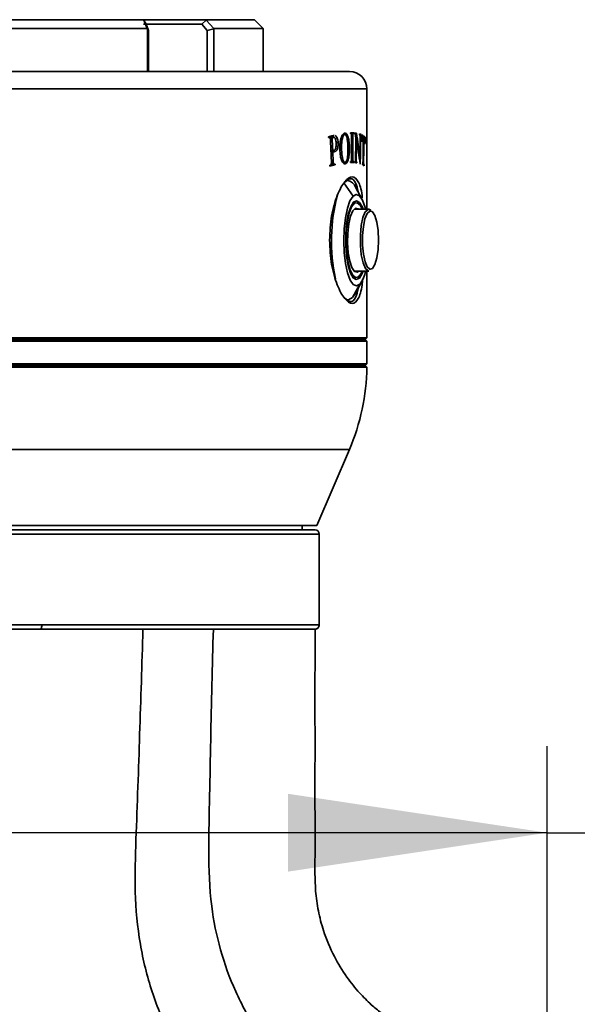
# Model space of a CAD drawing. Header units: millimetres. Extents: x 0 to 297, y 0 to 209.
# Tile 25 of 38: x 91.95 to 98.41, y 153.18 to 164.56. Entities that reach past the tile are written whole.
import ezdxf

# ---------------------------------------------------------------- set-up
doc = ezdxf.new("R2010")
doc.units = ezdxf.units.MM
doc.layers.add('图层0', color=7, linetype='Continuous')
doc.styles.add('SLDTEXTSTYLE0', font='SIMSUN.TTC')
doc.dimstyles.new('SLDDIMSTYLE0', dxfattribs={"dimtxt": 4, "dimasz": 3, "dimexe": 0, "dimexo": 0.0625, "dimgap": 1, "dimtad": 2, "dimlfac": 10, "dimrnd": 1e-09, "dimzin": 12, "dimdsep": 46, "dimtxsty": 'SLDTEXTSTYLE0', "dimsah": 1, "dimcen": 0.09, "dimadec": 0, "dimazin": 3, "dimtfac": 1, "dimtofl": 0, "dimtmove": 0, "dimatfit": 3, "dimfxl": 0, "dimfrac": 2, "dimtolj": 1, "dimtzin": 12, "dimarcsym": 0})
doc.dimstyles.new('SLDDIMSTYLE7', dxfattribs={"dimtxt": 3, "dimasz": 3, "dimexe": 0, "dimexo": 0.0625, "dimgap": 0.75, "dimtad": 0, "dimtih": 1, "dimtoh": 1, "dimlfac": 3, "dimrnd": 1e-09, "dimzin": 12, "dimdsep": 46, "dimtxsty": 'SLDTEXTSTYLE0', "dimblk1": 'NONE', "dimblk2": 'NONE', "dimsah": 1, "dimcen": 0, "dimadec": 0, "dimazin": 3, "dimtol": 1, "dimtp": 0.03, "dimtfac": 1, "dimtmove": 0, "dimatfit": 3, "dimldrblk": 'NONE', "dimfxl": 0, "dimfrac": 2, "dimtolj": 1, "dimarcsym": 0})

# ---------------------------------------------------------------- blocks, each defined once
blk = doc.blocks.new('_D_1')
at = {"layer": '图层0'}
for p, q in [((79.622, 152.89), (79.622, 156.161)), ((98.061, 152.925), (98.061, 156.161)), ((98.061, 155.161), (79.622, 155.161)), ((98.061, 155.161), (109.45, 155.161))]:
    blk.add_line(p, q, dxfattribs=at)
for points in [[(79.622, 155.161), (82.622, 154.711), (82.622, 155.611)], [(98.061, 155.161), (95.061, 155.611), (95.061, 154.711)]]:
    blk.add_solid(points, dxfattribs=at)
at = {"layer": '图层0', "insert": (102.466, 159.815), "char_height": 4, "attachment_point": 1, "style": 'SLDTEXTSTYLE0'}
blk.add_mtext('185', dxfattribs=at)
blk = doc.blocks.new('SW_SYMBOL_HOLE_DEPTH')
at = {"layer": '图层0', "color": 0}
for p, q in [((0, 875), (800, 875)), ((400, 875), (400, 75)), ((100, 555), (400, 75)), ((700, 555), (400, 75))]:
    blk.add_line(p, q, dxfattribs=at)
blk = doc.blocks.new('_D_22')
at = {"layer": '图层0'}
blk.add_line((190.473, 159.019), (171.369, 159.019), dxfattribs=at)
at = {"layer": '图层0', "xscale": 0.003490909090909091, "yscale": 0.003490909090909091, "zscale": 0.003490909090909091}
blk.add_blockref('SW_SYMBOL_HOLE_DEPTH', (183.997, 159.264), dxfattribs=at)
at = {"layer": '图层0', "attachment_point": 1, "style": 'SLDTEXTSTYLE0'}
for s, insert, char_height in [('0.03', (179.342, 163.838), 2), ('+', (178.178, 163.838), 2), ('%%c', (171.369, 162.51), 3), ('6', (187.14, 162.51), 3), ('4', (174.686, 162.51), 3), ('0', (179.342, 161.51), 2)]:
    blk.add_mtext(s, dxfattribs=dict(at, insert=insert, char_height=char_height))
blk = doc.blocks.new('_None')

msp = doc.modelspace()

# ---------------------------------------------------------------- linework, layer by layer
at = {"color": 7, "linetype": 'Continuous', "lineweight": 35}
for p, q in [((89.86064419, 164.5645484), (93.38416638, 164.5645484)), ((93.38107686, 164.5645484), (94.11212371, 164.5645484)), ((93.38956788, 164.56023975), (93.38416638, 164.5645484)), ((94.11212371, 164.5645484), (94.11357725, 164.56023975)), ((94.11212371, 164.5645484), (94.67240529, 164.5645484)), ((94.77240529, 164.4645484), (94.67240529, 164.5645484)), ((93.43115863, 164.4645484), (89.81365195, 164.4645484)), ((94.06311652, 164.5145484), (93.38514699, 164.5145484)), ((93.43115863, 164.4645484), (93.38956787, 164.56023974)), ((93.41789229, 164.51454851), (93.38956788, 164.56023975)), ((93.41789241, 164.51454843), (93.44600579, 164.44114217)), ((93.43413931, 164.45892361), (93.43115863, 164.46454839)), ((93.43413931, 163.9645484), (93.43413931, 164.45892361)), ((93.44600576, 164.44114174), (93.43413931, 164.45892361)), ((94.06311644, 164.51454845), (94.11357726, 164.56023975)), ((94.12421813, 164.44114217), (94.06311655, 164.51454843)), ((94.11357726, 164.56023974), (94.20134138, 164.4645484)), ((94.19924828, 164.45892361), (94.12421837, 164.44114178)), ((94.20134138, 164.46454839), (94.19924828, 164.45892361)), ((94.19924828, 164.45892361), (94.19924828, 163.9645484)), ((94.77240529, 164.4645484), (94.20134138, 164.4645484)), ((94.77240529, 163.9645484), (94.77240529, 164.4645484)), ((93.44600577, 164.44114213), (93.44600577, 163.9645484)), ((94.12421809, 163.9645484), (94.12421809, 164.44114217)), ((87.47240529, 163.9645484), (95.77240528, 163.9645484)), ((95.97240529, 162.3720484), (95.97240529, 163.7645484)), ((95.53725986, 163.20341049), (95.52859948, 163.20341049)), ((95.52861101, 163.20314647), (95.53436018, 163.20314647)), ((95.53655554, 163.20349899), (95.58514089, 163.20349899)), ((95.58911308, 163.20392412), (95.54055888, 163.20392412)), ((95.54722197, 163.19557854), (95.57152432, 163.19557854)), ((95.59557284, 163.2235668), (95.58218753, 163.22339439)), ((95.67576855, 163.19825486), (95.69084768, 163.19825486)), ((95.69397352, 163.23534449), (95.71577213, 163.23534449)), ((95.71804503, 163.23543338), (95.69404983, 163.23543338)), ((95.78249059, 163.2468945), (95.78249118, 163.2564068)), ((95.7859074, 163.24689201), (95.78249059, 163.2468945)), ((95.78249117, 163.25637649), (95.82194733, 163.25637649)), ((95.78602119, 163.24686674), (95.81881106, 163.24686674)), ((95.79441841, 163.2342395), (95.8109429, 163.2342395)), ((95.82194681, 163.2468642), (95.81881106, 163.24686674)), ((95.82194681, 163.2468642), (95.82194733, 163.25637649)), ((95.82882157, 163.24509274), (95.82893441, 163.25437897)), ((95.82888484, 163.25029894), (95.851506, 163.25029894)), ((95.88602557, 163.23398849), (95.88611363, 163.24327472)), ((95.88606453, 163.23809636), (95.90808443, 163.23809636)), ((95.90535202, 163.2293893), (95.89175184, 163.2293893)), ((95.8942734, 163.21761128), (95.90034867, 163.21761128)), ((95.9080081, 163.22881013), (95.90808443, 163.23809636)), ((95.91488618, 163.20433768), (95.92128559, 163.20433768)), ((95.9233655, 163.20562416), (95.91491781, 163.20562416)), ((95.92392811, 163.20546222), (95.95159439, 163.20546222)), ((95.93205859, 163.19573063), (95.93840806, 163.19573063)), ((95.61688369, 163.14244221), (95.63996027, 163.14244221)), ((95.75387939, 163.08510616), (95.77168338, 163.08510616)), ((95.79612635, 162.9757841), (95.79613945, 163.1945668)), ((95.80927903, 162.975774), (95.80929163, 163.1945567)), ((95.84472241, 163.17865126), (95.8499914, 163.17865126)), ((95.55659973, 163.0541761), (95.57735419, 163.0541761)), ((95.55666807, 163.05255721), (95.58958206, 163.05255721)), ((95.55720517, 163.03982895), (95.5779295, 163.03982895)), ((95.58547635, 163.03841432), (95.60188252, 163.03841432)), ((95.65946894, 163.07345183), (95.68045715, 163.07345183)), ((95.88164216, 162.98608785), (95.89330535, 162.98608785)), ((95.5560646, 162.88531031), (95.60457382, 162.88531031)), ((95.55902631, 162.89306118), (95.59619698, 162.89306118)), ((95.56139653, 162.90156022), (95.58651834, 162.90156022)), ((95.69316761, 162.91577011), (95.71888461, 162.91577011)), ((95.78246992, 162.91396431), (95.78247051, 162.9234766)), ((95.7858875, 162.92347411), (95.78247051, 162.9234766)), ((95.78247051, 162.92347411), (95.7858875, 162.92347411)), ((95.78247051, 162.92344884), (95.81879297, 162.92344884)), ((95.78247051, 162.9234463), (95.8219289, 162.9234463)), ((95.79230782, 162.92962167), (95.81290546, 162.92962167)), ((95.79510848, 162.94069675), (95.81014279, 162.94069675)), ((95.8219289, 162.9234463), (95.81879297, 162.92344884)), ((95.82192837, 162.91393401), (95.8219289, 162.9234463)), ((95.82991094, 162.91341344), (95.83002336, 162.92269967)), ((95.82996067, 162.91752131), (95.8585208, 162.91752131)), ((95.82996715, 162.9180567), (95.85576474, 162.9180567)), ((95.83001659, 162.92214107), (95.83380347, 162.92214107)), ((95.83001711, 162.92218378), (95.83300712, 162.92218378)), ((95.83971453, 162.92985088), (95.84900457, 162.92985088)), ((95.85841999, 162.90823508), (95.8585208, 162.91752131)), ((95.92069837, 162.8970639), (95.92356057, 162.8970639)), ((95.92070315, 162.89736666), (95.92254776, 162.89736666)), ((95.92355803, 162.89750615), (95.92254776, 162.89736666)), ((95.92514795, 162.89882551), (95.9354914, 162.89882551)), ((95.9263531, 162.88554092), (95.93908628, 162.88554092)), ((95.92801277, 162.88440955), (95.94053027, 162.88440955)), ((95.81237083, 162.52471942), (95.7042942, 162.67873331)), ((95.91898075, 162.48547639), (95.84308824, 162.62764333)), ((95.84234413, 162.4595484), (95.82580749, 162.4595484)), ((95.99498785, 162.3720484), (95.83067015, 162.3720484)), ((95.85401811, 162.3720484), (95.84234413, 162.3745484)), ((95.99498785, 162.3720484), (96.0187465, 162.36150174)), ((95.83067015, 161.6570484), (95.99498785, 161.6570484)), ((95.97240529, 160.8845484), (95.97240529, 161.6570484)), ((95.89154266, 161.50437739), (95.80736696, 161.3503635)), ((95.82580749, 161.5695484), (95.84234413, 161.5695484)), ((95.84308824, 161.40145347), (95.91898075, 161.54362041)), ((95.80736696, 161.3503635), (95.84308824, 161.40145347)), ((87.27240529, 160.8845484), (95.97240529, 160.8845484)), ((95.97240529, 160.8445484), (87.27240529, 160.8445484)), ((87.29240529, 160.8645484), (95.95240529, 160.8645484)), ((95.95240529, 160.8645484), (95.97240529, 160.8845484)), ((95.97240529, 160.8445484), (95.95240529, 160.8645484)), ((95.97240529, 160.5845484), (95.97240529, 160.8445484)), ((87.27240529, 160.5845484), (95.71006819, 160.5845484)), ((95.71006819, 160.5845484), (95.97240529, 160.5845484)), ((95.95240529, 160.5645484), (95.97240529, 160.5845484)), ((92.74821154, 160.54462846), (87.27262394, 160.54462846)), ((87.29233551, 160.5645484), (95.95247506, 160.5645484)), ((95.97218663, 160.54462846), (92.74821154, 160.54462846)), ((95.97218663, 160.54462846), (95.95247506, 160.5645484)), ((95.39383386, 158.7145484), (95.77026786, 159.59289441)), ((95.39383386, 158.7145484), (87.85097672, 158.7145484)), ((91.62240529, 158.6645484), (95.37240529, 158.6645484)), ((95.22240529, 158.6645484), (95.22240529, 158.7145484)), ((95.42240529, 157.56454799), (95.42240529, 158.6145484)), ((95.3720995, 157.51454799), (92.19997829, 157.51454799)), ((92.20767927, 157.56454799), (95.42209542, 157.56454799)), ((95.37239264, 157.48969271), (95.37239333, 157.51454814)), ((95.42209542, 157.56454799), (95.42240529, 157.56454799))]:
    msp.add_line(p, q, dxfattribs=at)
at = {"color": 8, "linetype": 'Continuous', "lineweight": 35}
for p, q in [((95.97240529, 163.7645484), (87.27240529, 163.7645484)), ((95.79613945, 163.1945567), (95.80929163, 163.1945567)), ((95.89493739, 163.18123078), (95.89905452, 163.18123078)), ((95.79612631, 162.975774), (95.80927903, 162.975774)), ((95.84249057, 162.96923577), (95.84780778, 162.96923577)), ((95.5613725, 162.94078303), (95.58198995, 162.94078303)), ((95.92847673, 162.93828045), (95.93511711, 162.93828045)), ((96.03664258, 162.34209176), (96.01173629, 162.35192876)), ((95.86404984, 161.5765714), (95.88594088, 161.5765714)), ((95.77026786, 159.59289441), (87.47454271, 159.59289441)), ((95.42240529, 158.6145484), (91.62240529, 158.6145484))]:
    msp.add_line(p, q, dxfattribs=at)
at = {"color": 7, "linetype": 'Continuous', "lineweight": 35, "flags": 128}
for points in [[(95.81237083, 162.52471942), (95.77732399, 162.47016522), (95.74736325, 162.3845615), (95.72453038, 162.27374199), (95.7103814, 162.14525887), (95.70588056, 162.00786804), (95.71133456, 161.87093247), (95.72637173, 161.74378409), (95.74996732, 161.63508785), (95.78051331, 161.55225122), (95.81592806, 161.50091938), (95.85379811, 161.48459051), (95.89154266, 161.50437739)], [(95.95980592, 162.3720484), (95.95394618, 162.39400896), (95.92340018, 162.47684559), (95.88798544, 162.52817743), (95.85011539, 162.5445063), (95.81237083, 162.52471942)], [(95.81797261, 162.45252541), (95.78533766, 162.40004863), (95.75809979, 162.31634092), (95.73846565, 162.20818377), (95.72802589, 162.08433944), (95.72762626, 161.95484105), (95.73729916, 161.8301798), (95.75626093, 161.72045499), (95.7829754, 161.63455589), (95.81527834, 161.57944152), (95.85055274, 161.55957692), (95.88594088, 161.5765714)], [(95.92026742, 162.3720484), (95.89513583, 162.42036268), (95.86187285, 162.44805825), (95.82780653, 162.44063343), (95.79569672, 162.39868974), (95.76814476, 162.32562521), (95.74738275, 162.22735908), (95.7350927, 162.1118523)], [(95.84234413, 162.4595484), (95.81763874, 162.45042849), (95.81158381, 162.44532803)], [(95.92953716, 162.3720484), (95.9209381, 162.39454092), (95.88863516, 162.44965529), (95.85336076, 162.46951989), (95.81797261, 162.45252541)], [(95.87824185, 162.3720484), (95.87476967, 162.37517297), (95.84293634, 162.38309831), (95.81198599, 162.35494741), (95.78494826, 162.29347588), (95.76446979, 162.20470099), (95.75255515, 162.09731264)], [(96.01173629, 162.35192876), (96.00611239, 162.3507664), (95.97646003, 162.3230066), (95.9508988, 162.26182057), (95.93219865, 162.17383876), (95.92238605, 162.06859537), (95.92252432, 161.95749516), (95.9325985, 161.85257755), (95.95151688, 161.76521199), (95.97722937, 161.7048659), (96.00694962, 161.67807872), (96.01214035, 161.67713219)], [(95.7350927, 162.1118523), (95.73227028, 161.98846253), (95.73914415, 161.86718608), (95.75515743, 161.75784806), (95.77901281, 161.66930636), (95.80877767, 161.60873413), (95.84204065, 161.58103856), (95.87610697, 161.58846338), (95.90821678, 161.63040707), (95.92026742, 161.6570484)], [(95.75255515, 162.09731264), (95.75037063, 161.98182275), (95.75813007, 161.86953628), (95.77507392, 161.7714446), (95.79954359, 161.69714962), (95.82914383, 161.65392384), (95.86097716, 161.6459985), (95.87824185, 161.6570484)], [(95.84234413, 161.6545484), (95.85112075, 161.65595931), (95.85401811, 161.6570484)], [(95.88594088, 161.5765714), (95.91857584, 161.62904818), (95.92953716, 161.6570484)], [(95.8115838, 161.58376878), (95.83220007, 161.57107282), (95.84234413, 161.5695484)], [(95.7338928, 161.32915396), (95.76205689, 161.32491825), (95.80736696, 161.3503635)]]:
    msp.add_lwpolyline(points, dxfattribs=at)
at = {"color": 8, "linetype": 'Continuous', "lineweight": 35, "flags": 128}
for points in [[(95.99498785, 161.6570484), (95.98729395, 161.65813978), (95.95581251, 161.68651435), (95.92857632, 161.7504365), (95.90853684, 161.84297927), (95.89786568, 161.95411423), (95.89771921, 162.07179816), (95.90811331, 162.18327819), (95.92792161, 162.27647373), (95.95499758, 162.3412856), (95.98640711, 162.37069043), (95.99498785, 162.3720484)], [(96.01214035, 161.67713219), (96.03745697, 161.68775325), (96.06544549, 161.7328411), (96.08788219, 161.80845631), (96.10233569, 161.9064048), (96.10723974, 162.01607233), (96.10206291, 162.12557471), (96.08736619, 162.22304567), (96.06474219, 162.29792272), (96.03664258, 162.34209176)]]:
    msp.add_lwpolyline(points, dxfattribs=at)
at = {"color": 7, "linetype": 'Continuous', "lineweight": 35}
for centre, radius, start, end in [((95.77240529, 163.7645484), 0.2, 0, 90), ((95.71898874, 162.57479262), 0.13488471, 23.067880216, 74.149051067), ((97.62221171, 162.00937489), 2.05923455, 165.089984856, 192.366541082), ((95.56270818, 161.74300466), 0.40629434, 324.032511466, 347.786122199), ((93.47240529, 160.57769266), 2.5, 336.801409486, 359.242202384), ((95.37240529, 158.6145484), 0.05, 0, 90), ((92.12074497, 157.55234451), 0.08778666, 334.497545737, 7.990729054), ((95.37209746, 157.56454595), 0.04999796, 270.002336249, 0.002336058), ((95.37240529, 157.56454799), 0.05, 270, 0.01481148)]:
    msp.add_arc(centre, radius, start, end, dxfattribs=at)
at = {"color": 8, "linetype": 'Continuous', "lineweight": 35}
msp.add_arc((95.72801385, 162.09884566), 0.01480821, 61.442804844, 84.053272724, dxfattribs=at)
at = {"color": 7, "linetype": 'Continuous', "lineweight": 35}
for centre, major_axis, ratio, start_param, end_param in [((91.62240529, 163.28586967), (4.34998586, 0.11817684), 0.093839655, 5.8248088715, 5.8538352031), ((91.62240529, 155.39000489), (-1.20967973, 44.52503543), 0.093844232, 4.8862018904, 4.8864137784), ((91.62240529, 163.27433193), (4.34998745, 0.11469308), 0.0911233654, 5.8251675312, 5.8281526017), ((91.62240529, 156.37933684), (-1.2096437, 44.59990402), 0.0936869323, 4.8600723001, 4.8632796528), ((91.62240529, 163.25639079), (4.35, -0.00025465), 0.0002041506, 0.2637775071, 0.296579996), ((91.62240529, 163.25855293), (4.34999941, -0.05309971), 0.0424871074, 0.2368347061, 0.2580636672), ((91.62240529, 159.58542286), (1.20117224, 98.83072684), 0.0423033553, 4.7471580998, 4.7495529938), ((91.62240529, 163.50108514), (-2.20781896, 5.65653046), 0.6626095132, 4.3710498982, 4.4163724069), ((91.62240529, 163.24900023), (4.34999946, -0.05210461), 0.0416939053, 0.1974081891, 0.2001164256), ((91.62240529, 163.25843093), (4.34999944, -0.05254038), 0.0420412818, 0.1726878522, 0.2000226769), ((91.62240529, 163.24946549), (4.3499994, -0.0534233), 0.0427450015, 0.1728074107, 0.1755903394), ((91.62240529, 159.84944748), (1.22463763, 28.87387807), 0.1445617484, 4.8332225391, 4.8359622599), ((91.62240529, 163.28325253), (4.34998501, -0.11994335), 0.0952152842, 0.10048175, 0.1644360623), ((91.62240529, 163.26232183), (4.34998463, -0.12070767), 0.095810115, 0.1388545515, 0.1482545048), ((91.62240529, 156.93258978), (1.20995588, 43.96352797), 0.0950410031, 4.8521475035, 4.8580614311), ((91.62240529, 156.4456471), (1.20995588, 43.96352797), 0.0950410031, 4.8632285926, 4.8691521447), ((91.62240529, 163.26152872), (4.34998538, -0.1191912), 0.0946297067, 0.1166561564, 0.1276980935), ((91.62240529, 147.78923352), (1.20189945, 85.45429568), 0.0489227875, 4.8935290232, 4.8944733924), ((91.62240529, 155.88951767), (-1.20967021, 44.54477854), 0.0938027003, 4.8686986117, 4.8736959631), ((91.62240529, 159.08489787), (1.20117435, 98.78243471), 0.0423240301, 4.7522359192, 4.7543576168), ((91.62240529, 163.41971075), (-2.22122443, 5.62623686), 0.6647679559, 4.3653916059, 4.4142746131), ((91.62240529, 154.29294083), (1.20118129, 98.62371903), 0.0423921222, 4.8011644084, 4.8031608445), ((91.62240529, 153.79581122), (1.20118325, 98.5791426), 0.0424112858, 4.8053366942, 4.8082571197), ((91.62240529, 163.2061021), (4.34998156, -0.12638362), 0.1002204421, 0.1652800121, 0.1674621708), ((91.62240529, 163.20812108), (4.34998103, -0.12729794), 0.1009297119, 0.1017543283, 0.1039742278), ((91.62240529, 156.38854761), (-1.20967445, 44.53598237), 0.0938211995, 4.8574984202, 4.85974721), ((91.62240529, 162.94984016), (4.34998745, 0.11469308), 0.0911233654, 5.8324870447, 5.8354683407), ((91.62240529, 155.38954234), (-1.20967973, 44.52503543), 0.093844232, 4.8786707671, 4.8788823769), ((91.62240529, 162.94226222), (4.34998608, 0.11771555), 0.09348024, 5.8325715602, 5.8664617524), ((91.62240529, 162.95151438), (4.3499862, 0.11745518), 0.0932773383, 5.8632274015, 5.8662623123), ((91.62240529, 156.89524679), (-1.20967973, 44.52503543), 0.093844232, 4.8447805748, 4.8449910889), ((91.62240529, 162.91394829), (4.35, -0.00025465), 0.0002041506, 0.263794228, 0.2965967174), ((91.62240529, 162.91771153), (4.34999944, -0.05254038), 0.0420412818, 0.2299364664, 0.2571699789), ((91.62240529, 162.92700894), (4.34999944, -0.05244045), 0.0419616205, 0.2543490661, 0.2570662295), ((91.62240529, 162.92717612), (4.3499994, -0.0534233), 0.0427450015, 0.2298517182, 0.2326224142), ((91.62240529, 162.9100662), (4.34999966, -0.04623326), 0.0370104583, 0.187215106, 0.1893090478), ((91.62240529, 157.58667452), (1.21066029, 42.62308387), 0.0980251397, 4.8399040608, 4.8401218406), ((91.62240529, 162.94287205), (4.34998513, -0.1197054), 0.095030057, 0.1239665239, 0.1571369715), ((91.62240529, 162.95211888), (4.34998519, -0.11957724), 0.0949302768, 0.1541579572, 0.1569136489), ((91.62240529, 162.95079598), (4.34998631, -0.1172259), 0.0930986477, 0.123641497, 0.1263582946), ((91.62240529, 156.17286787), (1.21066029, 42.62308387), 0.0980251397, 4.8730745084, 4.8732933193)]:
    msp.add_ellipse(centre, major_axis=major_axis, ratio=ratio, start_param=start_param, end_param=end_param, dxfattribs=at)
for points, knots in [([(95.53436018, 163.20314647), (95.53554418, 163.20330055), (95.53874034, 163.2037165), (95.54357727, 163.20195744), (95.54641835, 163.19706309), (95.54764082, 163.19495714)], [0, 0, 0, 0, 0.251068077, 0.677748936, 1, 1, 1, 1]), ([(95.57020354, 163.21404448), (95.57148169, 163.21309824), (95.57412846, 163.21113875), (95.57609335, 163.20638319), (95.57710938, 163.20392412)], [0, 0, 0, 0, 0.4829069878, 1, 1, 1, 1]), ([(95.57152432, 163.19557854), (95.57375593, 163.19727658), (95.57711182, 163.19983008), (95.58166285, 163.20241741), (95.58397971, 163.20313789), (95.58514089, 163.20349899)], [0, 0, 0, 0, 0.4975141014, 0.7481607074, 1, 1, 1, 1]), ([(95.58514089, 163.20349899), (95.58923226, 163.20353558), (95.59624575, 163.20359829), (95.60530081, 163.19339891), (95.61202941, 163.17629078), (95.61632584, 163.15480259), (95.61731472, 163.13853786), (95.61772799, 163.13174049)], [0, 0, 0, 0, 0.2440971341, 0.4184352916, 0.5934423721, 0.830090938, 1, 1, 1, 1]), ([(95.63996027, 163.14244221), (95.63926527, 163.15233113), (95.63786976, 163.17218732), (95.63020636, 163.19767782), (95.61945084, 163.21703076), (95.61039383, 163.22148286), (95.60588424, 163.22369961)], [0, 0, 0, 0, 0.2318125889, 0.4654620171, 0.7338473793, 1, 1, 1, 1]), ([(95.6775999, 163.20450336), (95.67461943, 163.19518042), (95.66721796, 163.17202864), (95.65986836, 163.1252923), (95.65952323, 163.08833755), (95.6593506, 163.06985286)], [0, 0, 0, 0, 0.2520286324, 0.6258664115, 1, 1, 1, 1]), ([(95.71711973, 163.25381996), (95.71355155, 163.25287312), (95.70374705, 163.25027143), (95.68961929, 163.23409309), (95.68111945, 163.2131679), (95.6775999, 163.20450336)], [0, 0, 0, 0, 0.25107341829, 0.68989015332, 1, 1, 1, 1]), ([(95.68045715, 163.07345183), (95.680376, 163.08438662), (95.68021355, 163.10627646), (95.68197831, 163.14648831), (95.6858535, 163.17819055), (95.6902483, 163.19584681), (95.69084768, 163.19825486)], [0, 0, 0, 0, 0.2514513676, 0.5033684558, 0.9322669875, 1, 1, 1, 1]), ([(95.69084768, 163.19825486), (95.69343608, 163.20640004), (95.69863075, 163.22274663), (95.70797373, 163.23327057), (95.71371897, 163.23479847), (95.71577213, 163.23534449)], [0, 0, 0, 0, 0.38958382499, 0.78185764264, 1, 1, 1, 1]), ([(95.71577213, 163.23534449), (95.71821859, 163.23532773), (95.72426681, 163.23528627), (95.73372263, 163.2268772), (95.73887044, 163.2120298), (95.74146495, 163.20454668)], [0, 0, 0, 0, 0.2520014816, 0.6230070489, 1, 1, 1, 1]), ([(95.77168338, 163.08510616), (95.77086448, 163.10706861), (95.76921794, 163.1512276), (95.75792042, 163.20452518), (95.74255501, 163.24141017), (95.72803858, 163.25423802), (95.71925949, 163.25390189), (95.71711973, 163.25381996)], [0, 0, 0, 0, 0.2464463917, 0.4955196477, 0.7058115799, 0.9282964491, 1, 1, 1, 1]), ([(95.74146495, 163.20454668), (95.74481403, 163.18816131), (95.75043298, 163.16067062), (95.75323239, 163.11535908), (95.75384557, 163.08911015), (95.75415521, 163.07585485)], [0, 0, 0, 0, 0.4220895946, 0.7081644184, 1, 1, 1, 1]), ([(95.7859074, 163.24689201), (95.78648118, 163.24682282), (95.78763031, 163.24668426), (95.78986473, 163.24502804), (95.79138631, 163.24243729), (95.79239543, 163.24071909)], [0, 0, 0, 0, 0.2514265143, 0.5035424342, 1, 1, 1, 1]), ([(95.79239543, 163.24071909), (95.79269952, 163.24001801), (95.79330862, 163.23861374), (95.79431931, 163.23539674), (95.79492127, 163.23218124), (95.79520807, 163.22989799), (95.79523997, 163.22964405)], [0, 0, 0, 0, 0.2525042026, 0.505773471, 0.9450342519, 1, 1, 1, 1]), ([(95.79523997, 163.22964405), (95.79544255, 163.22676373), (95.79584695, 163.22101402), (95.79608772, 163.20923382), (95.79611878, 163.2004253), (95.79613945, 163.1945668)], [0, 0, 0, 0, 0.2515990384, 0.5022427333, 1, 1, 1, 1]), ([(95.80929163, 163.1945567), (95.80929334, 163.19796203), (95.80929677, 163.20477435), (95.80957203, 163.21656147), (95.80983788, 163.22693708), (95.81072819, 163.23282057), (95.8109429, 163.2342395)], [0, 0, 0, 0, 0.2515498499, 0.503222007, 0.8801913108, 1, 1, 1, 1]), ([(95.8109429, 163.2342395), (95.81176206, 163.23736368), (95.8133203, 163.24330662), (95.81626339, 163.2464238), (95.81804605, 163.24673373), (95.81881106, 163.24686674)], [0, 0, 0, 0, 0.3875230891, 0.7371609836, 1, 1, 1, 1]), ([(95.82882157, 163.24509274), (95.82929512, 163.24498261), (95.83024232, 163.24476233), (95.83212129, 163.24414871), (95.8334773, 163.24274775), (95.83437954, 163.2418156)], [0, 0, 0, 0, 0.250684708, 0.5014299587, 1, 1, 1, 1]), ([(95.83437954, 163.2418156), (95.83557143, 163.23995771), (95.83796718, 163.23622328), (95.84172918, 163.22470586), (95.84375324, 163.21365849), (95.84501984, 163.20674536)], [0, 0, 0, 0, 0.2703434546, 0.543401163, 1, 1, 1, 1]), ([(95.888346, 163.23347911), (95.88887317, 163.2332715), (95.89032674, 163.23269905), (95.89239443, 163.22965212), (95.89348381, 163.22397498), (95.893922, 163.22169144)], [0, 0, 0, 0, 0.2538233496, 0.69986306, 1, 1, 1, 1]), ([(95.893922, 163.22169144), (95.89417626, 163.21913231), (95.89477849, 163.21307086), (95.89498555, 163.19939681), (95.89496095, 163.18884426), (95.89494546, 163.1822)], [0, 0, 0, 0, 0.2129854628, 0.5044669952, 1, 1, 1, 1]), ([(95.89905452, 163.18123078), (95.89908462, 163.18436722), (95.89914482, 163.19064035), (95.89936925, 163.20161895), (95.89964036, 163.21110628), (95.90022076, 163.21643656), (95.90034867, 163.21761128)], [0, 0, 0, 0, 0.2515412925, 0.5031020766, 0.8904908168, 1, 1, 1, 1]), ([(95.90034867, 163.21761128), (95.90082806, 163.22031749), (95.90173252, 163.22542322), (95.90374904, 163.2292474), (95.90512355, 163.22930964), (95.90591621, 163.22934553)], [0, 0, 0, 0, 0.32314809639, 0.60967384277, 1, 1, 1, 1]), ([(95.91519066, 163.15316818), (95.91561575, 163.16380425), (95.91625873, 163.17989233), (95.91862068, 163.19647853), (95.92026002, 163.20225372), (95.92117674, 163.2041165), (95.92128559, 163.20433768)], [0, 0, 0, 0, 0.4769153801, 0.7213801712, 0.966917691, 1, 1, 1, 1]), ([(95.92128559, 163.20433768), (95.92171427, 163.20479153), (95.9227875, 163.20592776), (95.92450544, 163.20553147), (95.92575414, 163.20484502), (95.92638068, 163.20450059)], [0, 0, 0, 0, 0.2488979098, 0.6231297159, 1, 1, 1, 1]), ([(95.54764082, 163.19495714), (95.54834728, 163.19260058), (95.55010255, 163.18674551), (95.55137618, 163.17308334), (95.55194927, 163.16234026), (95.55229929, 163.15577874)], [0, 0, 0, 0, 0.2077225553, 0.5161028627, 1, 1, 1, 1]), ([(95.61772799, 163.13174049), (95.61778981, 163.12118108), (95.6178977, 163.10275546), (95.61318077, 163.07894504), (95.60694128, 163.06315436), (95.60029561, 163.05509461), (95.59618373, 163.05361342), (95.5946602, 163.0530646)], [0, 0, 0, 0, 0.2883811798, 0.5032104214, 0.7175067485, 0.89533084, 1, 1, 1, 1]), ([(95.60188252, 163.03841432), (95.60907148, 163.04146977), (95.62025592, 163.04622336), (95.63208608, 163.07021976), (95.63833024, 163.09577562), (95.64043372, 163.12126571), (95.6400867, 163.13678711), (95.63996027, 163.14244221)], [0, 0, 0, 0, 0.335363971, 0.5217520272, 0.7083459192, 0.8937380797, 1, 1, 1, 1]), ([(95.72097068, 162.89801483), (95.72728234, 162.90055242), (95.73995808, 162.90564867), (95.75487658, 162.93846253), (95.76598188, 162.98329323), (95.7715489, 163.03455989), (95.77164337, 163.07006516), (95.77168338, 163.08510616)], [0, 0, 0, 0, 0.2084772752, 0.4186860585, 0.6114159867, 0.835385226, 1, 1, 1, 1]), ([(95.94413827, 163.19105886), (95.94511056, 163.18978653), (95.94665975, 163.18775927), (95.94841418, 163.17773728), (95.94929386, 163.16738875), (95.94964286, 163.1601721), (95.94976656, 163.15761423)], [0, 0, 0, 0, 0.3978391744, 0.6338910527, 0.8702365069, 1, 1, 1, 1]), ([(95.94976656, 163.15761423), (95.94985025, 163.15514873), (95.95001769, 163.15021609), (95.95016125, 163.13994145), (95.9502013, 163.13221373), (95.95022792, 163.1270775)], [0, 0, 0, 0, 0.2510064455, 0.5021808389, 1, 1, 1, 1]), ([(95.57283477, 163.05255721), (95.57156369, 163.05061446), (95.56579242, 163.04179347), (95.55880865, 163.03989481), (95.55336301, 163.03841432)], [0, 0, 0, 0, 0.2202415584, 1, 1, 1, 1]), ([(95.5946602, 163.0530646), (95.59180562, 163.05280345), (95.58751299, 163.05241073), (95.5817255, 163.05319705), (95.57881193, 163.05384961), (95.57735419, 163.0541761)], [0, 0, 0, 0, 0.4979587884, 0.7488159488, 1, 1, 1, 1]), ([(95.5779295, 163.03982895), (95.5819377, 163.03888798), (95.58796381, 163.03747327), (95.59594285, 163.03731508), (95.59989995, 163.03804742), (95.60188252, 163.03841432)], [0, 0, 0, 0, 0.4977732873, 0.7483773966, 1, 1, 1, 1]), ([(95.6593506, 163.06985286), (95.66078886, 163.04174474), (95.66320091, 162.99460562), (95.67818967, 162.94097956), (95.69485055, 162.90847843), (95.71009913, 162.89765824), (95.71861828, 162.89793767), (95.72097068, 162.89801483)], [0, 0, 0, 0, 0.30642566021, 0.51389559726, 0.72119038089, 0.9230118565, 1, 1, 1, 1]), ([(95.69517123, 162.94680787), (95.6910321, 162.96513467), (95.6846415, 162.9934303), (95.68139538, 163.03809548), (95.68077174, 163.06159659), (95.68045715, 163.07345183)], [0, 0, 0, 0, 0.4767182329, 0.7360283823, 1, 1, 1, 1]), ([(95.75415521, 163.07585485), (95.7541695, 163.0508185), (95.75419137, 163.0125099), (95.74840957, 162.96363001), (95.73995604, 162.9341906), (95.72992343, 162.91860314), (95.72317903, 162.91659268), (95.72054819, 162.91580844)], [0, 0, 0, 0, 0.3473779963, 0.5315296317, 0.7169605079, 0.8895928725, 1, 1, 1, 1]), ([(95.79612635, 162.9757841), (95.79612153, 162.97237923), (95.79611189, 162.96556893), (95.79586691, 162.95390942), (95.79560469, 162.94357081), (95.79470136, 162.93764637), (95.79446577, 162.93610126)], [0, 0, 0, 0, 0.25184766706, 0.50373647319, 0.87057341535, 1, 1, 1, 1]), ([(95.81014279, 162.94069675), (95.80994853, 162.94357719), (95.80956076, 162.9493272), (95.80932854, 162.96110728), (95.8092988, 162.96991574), (95.80927903, 162.975774)], [0, 0, 0, 0, 0.2516063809, 0.5022641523, 1, 1, 1, 1]), ([(95.84250507, 162.97020499), (95.84246562, 162.9670674), (95.84238671, 162.96079184), (95.84209436, 162.94996745), (95.84173345, 162.94051626), (95.84097049, 162.9351482), (95.84078235, 162.93382449)], [0, 0, 0, 0, 0.2516916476, 0.5034123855, 0.8775459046, 1, 1, 1, 1]), ([(95.84900457, 162.92985088), (95.84870211, 162.93240346), (95.84794227, 162.93881602), (95.84774585, 162.95245822), (95.84778468, 162.96297864), (95.84780778, 162.96923577)], [0, 0, 0, 0, 0.2113464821, 0.5309402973, 1, 1, 1, 1]), ([(95.56093763, 162.89867217), (95.56006536, 162.89565339), (95.55831637, 162.88960041), (95.55370658, 162.88365349), (95.55016689, 162.88235924), (95.5481728, 162.88163013)], [0, 0, 0, 0, 0.3028596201, 0.6072668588, 1, 1, 1, 1]), ([(95.56157052, 162.93606391), (95.56169852, 162.93290978), (95.56195458, 162.92659987), (95.5620708, 162.91536573), (95.56214336, 162.9056668), (95.56114225, 162.89985919), (95.56093763, 162.89867217)], [0, 0, 0, 0, 0.2515652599, 0.5032606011, 0.8984718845, 1, 1, 1, 1]), ([(95.58651834, 162.90156022), (95.58583559, 162.90390163), (95.58416314, 162.90963713), (95.58287197, 162.92329511), (95.58232805, 162.93407944), (95.58198995, 162.94078303)], [0, 0, 0, 0, 0.20700018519, 0.50706695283, 1, 1, 1, 1]), ([(95.5988712, 162.89332811), (95.597777, 162.89317163), (95.59486787, 162.89275559), (95.59035996, 162.89451982), (95.58769358, 162.8994064), (95.58651834, 162.90156022)], [0, 0, 0, 0, 0.2521461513, 0.6703740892, 1, 1, 1, 1]), ([(95.72054819, 162.91580844), (95.71820362, 162.91585775), (95.71252031, 162.91597727), (95.70369511, 162.92469323), (95.69802651, 162.93800258), (95.6954608, 162.94591487), (95.69517123, 162.94680787)], [0, 0, 0, 0, 0.2515615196, 0.6097925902, 0.9559605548, 1, 1, 1, 1]), ([(95.79446577, 162.93610126), (95.79359306, 162.93292828), (95.79193871, 162.92691343), (95.78872374, 162.92394816), (95.78674601, 162.9236176), (95.7858875, 162.92347411)], [0, 0, 0, 0, 0.3871994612, 0.7339927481, 1, 1, 1, 1]), ([(95.81290546, 162.92962167), (95.81261319, 162.93032075), (95.81202782, 162.93172093), (95.81105738, 162.9348965), (95.81045192, 162.93808918), (95.81017809, 162.94039895), (95.81014279, 162.94069675)], [0, 0, 0, 0, 0.2528522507, 0.5064298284, 0.9363645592, 1, 1, 1, 1]), ([(95.81879297, 162.92344884), (95.81827906, 162.92352053), (95.81724978, 162.92366412), (95.81522696, 162.92531439), (95.81383101, 162.92790442), (95.81290546, 162.92962167)], [0, 0, 0, 0, 0.2515069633, 0.5037303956, 1, 1, 1, 1]), ([(95.84078235, 162.93382449), (95.84022596, 162.93141349), (95.83911118, 162.92658295), (95.83635536, 162.92235662), (95.8342678, 162.92224886), (95.83300712, 162.92218378)], [0, 0, 0, 0, 0.2829989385, 0.5670029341, 1, 1, 1, 1]), ([(95.85576474, 162.9180567), (95.85514153, 162.91826461), (95.8534383, 162.91883281), (95.85093505, 162.92194819), (95.8495658, 162.92755343), (95.84900457, 162.92985088)], [0, 0, 0, 0, 0.2540242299, 0.6942435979, 1, 1, 1, 1]), ([(95.92723875, 162.90732536), (95.92685105, 162.90482242), (95.9261054, 162.90000857), (95.92509378, 162.89841577), (95.92460815, 162.89765114)], [0, 0, 0, 0, 0.5199468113, 1, 1, 1, 1]), ([(95.92855458, 162.94301074), (95.92850935, 162.93990637), (95.92841886, 162.93369548), (95.92813593, 162.92284661), (95.92785429, 162.91348687), (95.92734682, 162.90840717), (95.92723875, 162.90732536)], [0, 0, 0, 0, 0.251244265, 0.50266345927, 0.89408322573, 1, 1, 1, 1]), ([(95.9354914, 162.89882551), (95.93532487, 162.90202022), (95.93499495, 162.90834926), (95.93494607, 162.92185186), (95.93504893, 162.93173156), (95.93511711, 162.93828045)], [0, 0, 0, 0, 0.25574884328, 0.50666336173, 1, 1, 1, 1]), ([(95.93908628, 162.88554092), (95.93875597, 162.88591843), (95.93781659, 162.88699203), (95.93646791, 162.89061866), (95.93575939, 162.89657324), (95.9354914, 162.89882551)], [0, 0, 0, 0, 0.2521693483, 0.7171399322, 1, 1, 1, 1]), ([(95.54088186, 162.0145484), (95.54585935, 162.11044531), (95.55582843, 162.30251091), (95.62762056, 162.54552376), (95.71754264, 162.70739271), (95.80755209, 162.76606497), (95.87581147, 162.70328343), (95.91091931, 162.60344977), (95.91895946, 162.51434012), (95.91976322, 162.50543191)], [0, 0, 0, 0, 0.1630895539, 0.3266413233, 0.4904081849, 0.6542802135, 0.8181408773, 0.9818197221, 1, 1, 1, 1]), ([(95.87151315, 162.5743959), (95.86352974, 162.60939015), (95.842778, 162.70035272), (95.78878695, 162.74405744), (95.73975119, 162.70311084), (95.71936186, 162.68608503)], [0, 0, 0, 0, 0.2675432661, 0.695440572, 1, 1, 1, 1]), ([(95.92363008, 161.56420628), (95.9216868, 161.54119188), (95.91286394, 161.43670234), (95.87608594, 161.32446437), (95.80729575, 161.2633008), (95.71730192, 161.32192594), (95.62742199, 161.4841227), (95.55579675, 161.72693729), (95.54585054, 161.91873497), (95.54088186, 162.0145484)], [0, 0, 0, 0, 0.0449859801, 0.20424453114, 0.36386606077, 0.5234521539, 0.6826901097, 0.84148635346, 1, 1, 1, 1]), ([(95.71941901, 161.3430606), (95.73972765, 161.32604325), (95.78872821, 161.28498389), (95.84272945, 161.32862285), (95.86351823, 161.41967609), (95.87151622, 161.45470666)], [0, 0, 0, 0, 0.3033793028, 0.7319916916, 1, 1, 1, 1]), ([(91.05499011, 157.56454799), (91.25940477, 157.56450201), (91.53197783, 157.56444069), (91.91767334, 157.5644967), (92.09660241, 157.56452834), (92.20767927, 157.56454799)], [0, 0, 0, 0, 0.5321203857, 0.7095463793, 1, 1, 1, 1]), ([(92.19997829, 157.51454799), (92.16810434, 157.51454799), (91.96613244, 157.51454799), (91.58406861, 157.51454799), (91.23760466, 157.51454799), (91.0624561, 157.51454799)], [0, 0, 0, 0, 0.084799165, 0.5373368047, 1, 1, 1, 1]), ([(93.38085333, 157.51454799), (93.3745316, 157.31205645), (93.36188832, 156.90707872), (93.34262669, 156.29962428), (93.32269333, 155.69215689), (93.29923954, 155.0849838), (93.27910249, 154.47730586), (93.33324122, 153.88311996), (93.47432307, 153.31713126), (93.69041858, 152.78924756), (93.98714467, 152.30148837), (94.36042303, 151.86932654), (94.79686151, 151.50241622), (95.21999816, 151.23686045), (95.49986258, 151.10794116), (95.6076757, 151.05827714)], [0, 0, 0, 0, 0.082001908, 0.1640016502, 0.2460054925, 0.3280046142, 0.4099955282, 0.4919334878, 0.5685766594, 0.6452626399, 0.721958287, 0.7986393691, 0.8753339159, 0.9519744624, 1, 1, 1, 1]), ([(96.09217849, 151.7502216), (96.00897938, 151.78699961), (95.76917479, 151.8930048), (95.39865239, 152.12254575), (95.01205465, 152.46423364), (94.69081055, 152.86821659), (94.44153071, 153.31981468), (94.26711044, 153.80474503), (94.15482289, 154.35151713), (94.13639785, 154.95156002), (94.15288746, 155.59191701), (94.16432506, 156.23292606), (94.17810434, 156.87376098), (94.18962969, 157.30095284), (94.19539235, 157.51454799)], [0, 0, 0, 0, 0.0415949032, 0.1198888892, 0.1982021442, 0.2764905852, 0.3547898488, 0.4330825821, 0.5113778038, 0.6090586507, 0.7068000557, 0.8045300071, 0.90226536, 1, 1, 1, 1]), ([(96.79440196, 152.73566551), (96.70100223, 152.76768502), (96.52907915, 152.8266241), (96.31192774, 152.94879915), (96.14921281, 153.0634277), (96.01203999, 153.17972764), (95.87633195, 153.31600441), (95.728656, 153.50012452), (95.58265838, 153.73964439), (95.47420505, 153.99896456), (95.40735849, 154.25491483), (95.36741391, 154.54410865), (95.37482501, 154.92136512), (95.3716805, 155.40633979), (95.37256696, 155.94308981), (95.37230187, 156.50119228), (95.37239127, 157.01702281), (95.37239222, 157.34620329), (95.37239264, 157.48969271)], [0, 0, 0, 0, 0.0548759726, 0.1010114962, 0.1380174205, 0.1654188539, 0.2009622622, 0.2447884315, 0.2963844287, 0.3565390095, 0.4004226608, 0.443217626, 0.518419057, 0.6097713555, 0.7131107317, 0.8169283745, 0.9201992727, 1, 1, 1, 1])]:
    msp.add_open_spline(points, degree=3, knots=knots, dxfattribs=at)

# ---------------------------------------------------------------- dimensions: what is measured, and where the dimension line sits
at = {"layer": '图层0'}
dim = msp.add_diameter_dim_2p(p1=(0.88769545, 0.69796323), p2=(0, 0), text='<>{\\fGDT;x}6', dimstyle='SLDDIMSTYLE7', dxfattribs=at)
dim.commit()
dim.dimension.update_dxf_attribs({"geometry": '_D_22', "text_midpoint": (180.12750996, 161.42860357), "dimtype": 163})
dim = msp.add_linear_dim(base=(79.62240529, 155.16091441), p1=(98.0606254, 151.92474224), p2=(79.62240529, 151.8895484), dimstyle='SLDDIMSTYLE0', dxfattribs=at)
dim.commit()
dim.dimension.update_dxf_attribs({"geometry": '_D_1', "text_midpoint": (105.95795594, 155.16091441), "dimtype": 160})

doc.saveas('drawing.dxf')
